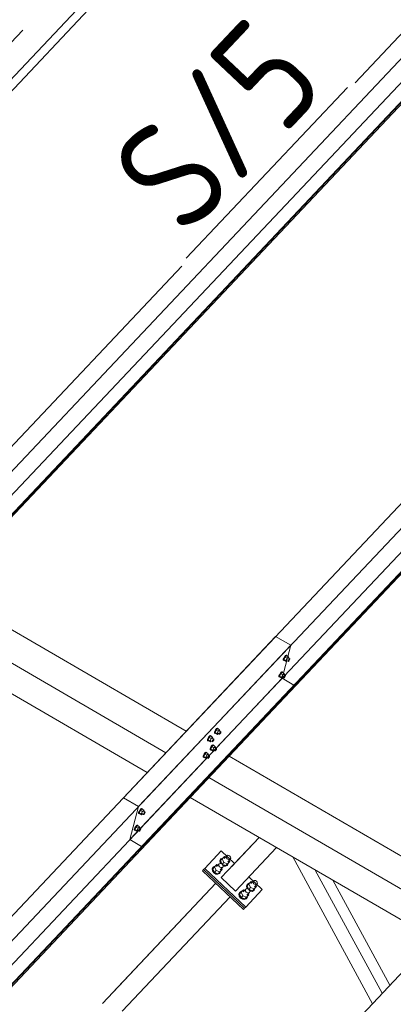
# Model space of a CAD drawing. Header units: millimetres. Extents: x -681 to 506, y -45 to 794.
# Tile 208 of 256: x -96 to -79, y 617 to 662. Entities that reach past the tile are written whole.
import ezdxf

# ---------------------------------------------------------------- set-up
doc = ezdxf.new("R2010")
doc.units = ezdxf.units.MM
doc.header["$LTSCALE"] = 0.6
doc.linetypes.add('XKITLINE00', pattern=[0])
doc.linetypes.add('XKITLINE02', pattern=[4, 2, -2])
for name, color, linetype, lineweight in [('Bolt', 7, 'Continuous', 0), ('Part', 2, 'Continuous', 0), ('PartMark', 3, 'Continuous', 0)]:
    doc.layers.add(name, color=color, linetype=linetype, lineweight=lineweight)
doc.styles.add('ISOCPEUR', font='ISOCPEUR.TTF')

msp = doc.modelspace()

# ---------------------------------------------------------------- linework, layer by layer
at = {"layer": 'Bolt', "color": 3, "linetype": 'XKITLINE00', "lineweight": 0}
for p, q in [((-83.643, 633.086), (-83.675, 633.061)), ((-83.627, 633.079), (-83.643, 633.086)), ((-83.77, 632.862), (-83.768, 632.897)), ((-83.77, 632.862), (-83.747, 632.848)), ((-83.747, 632.952), (-83.768, 632.897)), ((-83.713, 633.012), (-83.747, 632.952)), ((-83.747, 632.848), (-83.744, 632.884)), ((-83.73, 632.842), (-83.747, 632.848)), ((-83.744, 632.884), (-83.723, 632.939)), ((-83.688, 632.995), (-83.738, 632.89)), ((-83.646, 632.836), (-83.738, 632.89)), ((-83.738, 632.89), (-83.726, 632.852)), ((-83.721, 632.849), (-83.73, 632.842)), ((-83.726, 632.852), (-83.633, 632.798)), ((-83.723, 632.939), (-83.689, 632.999)), ((-83.675, 633.061), (-83.713, 633.012)), ((-83.689, 632.999), (-83.652, 633.048)), ((-83.625, 633.062), (-83.688, 632.995)), ((-83.595, 632.941), (-83.688, 632.995)), ((-83.652, 633.048), (-83.62, 633.072)), ((-83.646, 632.836), (-83.595, 632.941)), ((-83.646, 632.836), (-83.633, 632.798)), ((-83.633, 632.798), (-83.597, 632.836)), ((-83.627, 633.079), (-83.603, 633.066)), ((-83.625, 633.062), (-83.532, 633.008)), ((-83.62, 633.072), (-83.603, 633.066)), ((-83.618, 632.849), (-83.544, 632.806)), ((-83.603, 633.066), (-83.605, 633.051)), ((-83.532, 633.008), (-83.595, 632.941)), ((-83.546, 632.958), (-83.472, 632.914)), ((-83.544, 632.806), (-83.543, 632.823)), ((-83.536, 632.802), (-83.544, 632.806)), ((-83.543, 632.823), (-83.532, 632.851)), ((-83.52, 632.815), (-83.536, 632.802)), ((-83.519, 632.97), (-83.532, 633.008)), ((-83.532, 632.851), (-83.515, 632.881)), ((-83.53, 632.948), (-83.519, 632.97)), ((-83.501, 632.839), (-83.52, 632.815)), ((-83.515, 632.881), (-83.496, 632.905)), ((-83.484, 632.869), (-83.501, 632.839)), ((-83.496, 632.905), (-83.48, 632.918)), ((-83.473, 632.897), (-83.484, 632.869)), ((-83.48, 632.918), (-83.472, 632.914)), ((-83.472, 632.914), (-83.473, 632.897)), ((-83.944, 632.197), (-83.965, 632.142)), ((-83.91, 632.257), (-83.944, 632.197)), ((-83.886, 632.24), (-83.936, 632.135)), ((-83.921, 632.183), (-83.887, 632.243)), ((-83.872, 632.306), (-83.91, 632.257)), ((-83.887, 632.243), (-83.849, 632.292)), ((-83.822, 632.307), (-83.886, 632.24)), ((-83.793, 632.186), (-83.886, 632.24)), ((-83.841, 632.33), (-83.872, 632.306)), ((-83.849, 632.292), (-83.818, 632.317)), ((-83.824, 632.324), (-83.841, 632.33)), ((-83.824, 632.324), (-83.801, 632.31)), ((-83.822, 632.307), (-83.729, 632.253)), ((-83.818, 632.317), (-83.801, 632.31)), ((-83.801, 632.31), (-83.802, 632.295)), ((-83.729, 632.253), (-83.793, 632.186)), ((-83.744, 632.202), (-83.67, 632.159)), ((-83.717, 632.215), (-83.729, 632.253)), ((-83.727, 632.192), (-83.717, 632.215)), ((-83.968, 632.106), (-83.965, 632.142)), ((-83.968, 632.106), (-83.944, 632.093)), ((-83.944, 632.093), (-83.942, 632.128)), ((-83.928, 632.086), (-83.944, 632.093)), ((-83.942, 632.128), (-83.921, 632.183)), ((-83.843, 632.081), (-83.936, 632.135)), ((-83.936, 632.135), (-83.923, 632.096)), ((-83.919, 632.094), (-83.928, 632.086)), ((-83.923, 632.096), (-83.83, 632.042)), ((-83.843, 632.081), (-83.793, 632.186)), ((-83.843, 632.081), (-83.83, 632.042)), ((-83.83, 632.042), (-83.794, 632.081)), ((-83.816, 632.093), (-83.741, 632.05)), ((-83.741, 632.05), (-83.74, 632.068)), ((-83.733, 632.047), (-83.741, 632.05)), ((-83.74, 632.068), (-83.729, 632.095)), ((-83.717, 632.059), (-83.733, 632.047)), ((-83.729, 632.095), (-83.713, 632.125)), ((-83.698, 632.084), (-83.717, 632.059)), ((-83.713, 632.125), (-83.694, 632.15)), ((-83.681, 632.114), (-83.698, 632.084)), ((-83.694, 632.15), (-83.678, 632.162)), ((-83.671, 632.141), (-83.681, 632.114)), ((-83.678, 632.162), (-83.67, 632.159)), ((-83.67, 632.159), (-83.671, 632.141)), ((-86.897, 629.549), (-86.895, 629.585)), ((-86.897, 629.549), (-86.874, 629.536)), ((-86.874, 629.64), (-86.895, 629.585)), ((-86.84, 629.7), (-86.874, 629.64)), ((-86.874, 629.536), (-86.871, 629.571)), ((-86.857, 629.53), (-86.874, 629.536)), ((-86.871, 629.571), (-86.85, 629.627)), ((-86.815, 629.683), (-86.866, 629.578)), ((-86.773, 629.524), (-86.866, 629.578)), ((-86.866, 629.578), (-86.853, 629.539)), ((-86.848, 629.537), (-86.857, 629.53)), ((-86.853, 629.539), (-86.76, 629.485)), ((-86.85, 629.627), (-86.816, 629.687)), ((-86.802, 629.749), (-86.84, 629.7)), ((-86.816, 629.687), (-86.779, 629.735)), ((-86.752, 629.75), (-86.815, 629.683)), ((-86.722, 629.629), (-86.815, 629.683)), ((-86.77, 629.773), (-86.802, 629.749)), ((-86.779, 629.735), (-86.747, 629.76)), ((-86.773, 629.524), (-86.722, 629.629)), ((-86.773, 629.524), (-86.76, 629.485)), ((-86.754, 629.767), (-86.77, 629.773)), ((-86.76, 629.485), (-86.724, 629.524)), ((-86.754, 629.767), (-86.731, 629.753)), ((-86.752, 629.75), (-86.659, 629.696)), ((-86.747, 629.76), (-86.731, 629.753)), ((-86.745, 629.536), (-86.671, 629.493)), ((-86.731, 629.753), (-86.732, 629.738)), ((-86.659, 629.696), (-86.722, 629.629)), ((-86.673, 629.645), (-86.599, 629.602)), ((-86.671, 629.493), (-86.67, 629.511)), ((-86.67, 629.511), (-86.659, 629.539)), ((-86.646, 629.658), (-86.659, 629.696)), ((-86.659, 629.539), (-86.642, 629.569)), ((-86.657, 629.635), (-86.646, 629.658)), ((-86.628, 629.527), (-86.647, 629.502)), ((-86.642, 629.569), (-86.623, 629.593)), ((-86.611, 629.557), (-86.628, 629.527)), ((-86.623, 629.593), (-86.607, 629.605)), ((-86.6, 629.584), (-86.611, 629.557)), ((-86.607, 629.605), (-86.599, 629.602)), ((-86.599, 629.602), (-86.6, 629.584)), ((-87.214, 629.214), (-87.212, 629.249)), ((-87.214, 629.214), (-87.191, 629.2)), ((-87.191, 629.304), (-87.212, 629.249)), ((-87.157, 629.364), (-87.191, 629.304)), ((-87.191, 629.2), (-87.188, 629.236)), ((-87.174, 629.194), (-87.191, 629.2)), ((-87.188, 629.236), (-87.167, 629.291)), ((-87.132, 629.347), (-87.183, 629.242)), ((-87.09, 629.188), (-87.183, 629.242)), ((-87.183, 629.242), (-87.17, 629.204)), ((-87.165, 629.201), (-87.174, 629.194)), ((-87.17, 629.204), (-87.077, 629.15)), ((-87.167, 629.291), (-87.133, 629.351)), ((-87.119, 629.413), (-87.157, 629.364)), ((-87.133, 629.351), (-87.096, 629.4)), ((-87.069, 629.414), (-87.132, 629.347)), ((-87.039, 629.293), (-87.132, 629.347)), ((-87.087, 629.438), (-87.119, 629.413)), ((-87.096, 629.4), (-87.064, 629.424)), ((-87.09, 629.188), (-87.039, 629.293)), ((-87.09, 629.188), (-87.077, 629.15)), ((-87.071, 629.431), (-87.087, 629.438)), ((-87.077, 629.15), (-87.041, 629.188)), ((-87.071, 629.431), (-87.048, 629.418)), ((-87.069, 629.414), (-86.976, 629.36)), ((-87.064, 629.424), (-87.048, 629.418)), ((-87.062, 629.201), (-86.988, 629.157)), ((-87.048, 629.418), (-87.049, 629.402)), ((-86.976, 629.36), (-87.039, 629.293)), ((-86.991, 629.309), (-86.916, 629.266)), ((-86.988, 629.157), (-86.987, 629.175)), ((-86.98, 629.154), (-86.988, 629.157)), ((-86.987, 629.175), (-86.976, 629.203)), ((-86.964, 629.166), (-86.98, 629.154)), ((-86.963, 629.322), (-86.976, 629.36)), ((-86.976, 629.203), (-86.959, 629.233)), ((-86.974, 629.3), (-86.963, 629.322)), ((-86.945, 629.191), (-86.964, 629.166)), ((-86.959, 629.233), (-86.94, 629.257)), ((-86.928, 629.221), (-86.945, 629.191)), ((-86.94, 629.257), (-86.925, 629.269)), ((-86.917, 629.248), (-86.928, 629.221)), ((-86.925, 629.269), (-86.916, 629.266)), ((-86.916, 629.266), (-86.917, 629.248)), ((-86.663, 629.49), (-86.671, 629.493)), ((-86.647, 629.502), (-86.663, 629.49)), ((-87.316, 628.657), (-87.354, 628.609)), ((-87.331, 628.595), (-87.293, 628.644)), ((-87.266, 628.659), (-87.33, 628.592)), ((-87.285, 628.682), (-87.316, 628.657)), ((-87.293, 628.644), (-87.262, 628.668)), ((-87.268, 628.676), (-87.285, 628.682)), ((-87.268, 628.676), (-87.245, 628.662)), ((-87.266, 628.659), (-87.174, 628.605)), ((-87.262, 628.668), (-87.245, 628.662)), ((-87.245, 628.662), (-87.246, 628.647)), ((-87.095, 628.794), (-87.092, 628.829)), ((-87.095, 628.794), (-87.072, 628.78)), ((-87.071, 628.885), (-87.092, 628.829)), ((-87.072, 628.78), (-87.069, 628.816)), ((-87.055, 628.774), (-87.072, 628.78)), ((-87.037, 628.945), (-87.071, 628.885)), ((-87.069, 628.816), (-87.048, 628.871)), ((-87.013, 628.927), (-87.063, 628.822)), ((-86.97, 628.768), (-87.063, 628.822)), ((-87.063, 628.822), (-87.05, 628.784)), ((-87.046, 628.781), (-87.055, 628.774)), ((-87.05, 628.784), (-86.957, 628.73)), ((-87.048, 628.871), (-87.014, 628.931)), ((-86.999, 628.993), (-87.037, 628.945)), ((-87.014, 628.931), (-86.976, 628.98)), ((-86.949, 628.994), (-87.013, 628.927)), ((-86.92, 628.874), (-87.013, 628.927)), ((-86.968, 629.018), (-86.999, 628.993)), ((-86.976, 628.98), (-86.945, 629.004)), ((-86.97, 628.768), (-86.92, 628.874)), ((-86.97, 628.768), (-86.957, 628.73)), ((-86.951, 629.011), (-86.968, 629.018)), ((-86.957, 628.73), (-86.921, 628.768)), ((-86.951, 629.011), (-86.928, 628.998)), ((-86.949, 628.994), (-86.856, 628.94)), ((-86.945, 629.004), (-86.928, 628.998)), ((-86.943, 628.781), (-86.868, 628.738)), ((-86.928, 628.998), (-86.929, 628.983)), ((-86.856, 628.94), (-86.92, 628.874)), ((-86.871, 628.89), (-86.797, 628.846)), ((-86.868, 628.738), (-86.867, 628.755)), ((-86.86, 628.734), (-86.868, 628.738)), ((-86.867, 628.755), (-86.857, 628.783)), ((-86.844, 628.747), (-86.86, 628.734)), ((-86.857, 628.783), (-86.84, 628.813)), ((-86.844, 628.902), (-86.856, 628.94)), ((-86.854, 628.88), (-86.844, 628.902)), ((-86.825, 628.771), (-86.844, 628.747)), ((-86.84, 628.813), (-86.821, 628.837)), ((-86.808, 628.801), (-86.825, 628.771)), ((-86.821, 628.837), (-86.805, 628.85)), ((-86.798, 628.829), (-86.808, 628.801)), ((-86.805, 628.85), (-86.797, 628.846)), ((-86.797, 628.846), (-86.798, 628.829)), ((-87.412, 628.458), (-87.409, 628.494)), ((-87.412, 628.458), (-87.389, 628.445)), ((-87.388, 628.549), (-87.409, 628.494)), ((-87.389, 628.445), (-87.386, 628.48)), ((-87.372, 628.438), (-87.389, 628.445)), ((-87.354, 628.609), (-87.388, 628.549)), ((-87.386, 628.48), (-87.365, 628.535)), ((-87.33, 628.592), (-87.38, 628.486)), ((-87.287, 628.432), (-87.38, 628.486)), ((-87.38, 628.486), (-87.367, 628.448)), ((-87.363, 628.445), (-87.372, 628.438)), ((-87.367, 628.448), (-87.274, 628.394)), ((-87.365, 628.535), (-87.331, 628.595)), ((-87.237, 628.538), (-87.33, 628.592)), ((-87.287, 628.432), (-87.237, 628.538)), ((-87.287, 628.432), (-87.274, 628.394)), ((-87.274, 628.394), (-87.238, 628.432)), ((-87.26, 628.445), (-87.185, 628.402)), ((-87.174, 628.605), (-87.237, 628.538)), ((-87.188, 628.554), (-87.114, 628.511)), ((-87.185, 628.402), (-87.184, 628.42)), ((-87.177, 628.399), (-87.185, 628.402)), ((-87.184, 628.42), (-87.174, 628.447)), ((-87.161, 628.411), (-87.177, 628.399)), ((-87.161, 628.566), (-87.174, 628.605)), ((-87.174, 628.447), (-87.157, 628.477)), ((-87.171, 628.544), (-87.161, 628.566)), ((-87.143, 628.435), (-87.161, 628.411)), ((-87.157, 628.477), (-87.138, 628.502)), ((-87.126, 628.465), (-87.143, 628.435)), ((-87.138, 628.502), (-87.122, 628.514)), ((-87.115, 628.493), (-87.126, 628.465)), ((-87.122, 628.514), (-87.114, 628.511)), ((-87.114, 628.511), (-87.115, 628.493)), ((-90.341, 625.901), (-90.339, 625.937)), ((-90.318, 625.992), (-90.339, 625.937)), ((-90.284, 626.052), (-90.318, 625.992)), ((-90.316, 625.923), (-90.294, 625.978)), ((-90.259, 626.035), (-90.31, 625.929)), ((-90.217, 625.876), (-90.31, 625.929)), ((-90.31, 625.929), (-90.297, 625.891)), ((-90.294, 625.978), (-90.26, 626.038)), ((-90.246, 626.101), (-90.284, 626.052)), ((-90.26, 626.038), (-90.223, 626.087)), ((-90.196, 626.102), (-90.259, 626.035)), ((-90.166, 625.981), (-90.259, 626.035)), ((-90.214, 626.125), (-90.246, 626.101)), ((-90.223, 626.087), (-90.191, 626.112)), ((-90.217, 625.876), (-90.166, 625.981)), ((-90.198, 626.119), (-90.214, 626.125)), ((-90.198, 626.119), (-90.175, 626.105)), ((-90.196, 626.102), (-90.103, 626.048)), ((-90.191, 626.112), (-90.175, 626.105)), ((-90.175, 626.105), (-90.176, 626.09)), ((-90.103, 626.048), (-90.166, 625.981)), ((-90.118, 625.997), (-90.043, 625.954)), ((-90.09, 626.009), (-90.103, 626.048)), ((-90.101, 625.987), (-90.09, 626.009)), ((-90.086, 625.92), (-90.067, 625.945)), ((-90.067, 625.945), (-90.052, 625.957)), ((-90.045, 625.936), (-90.055, 625.908)), ((-90.052, 625.957), (-90.043, 625.954)), ((-90.043, 625.954), (-90.045, 625.936)), ((-90.341, 625.901), (-90.318, 625.888)), ((-90.318, 625.888), (-90.316, 625.923)), ((-90.301, 625.881), (-90.318, 625.888)), ((-90.292, 625.889), (-90.301, 625.881)), ((-90.297, 625.891), (-90.204, 625.837)), ((-90.217, 625.876), (-90.204, 625.837)), ((-90.204, 625.837), (-90.168, 625.876)), ((-90.189, 625.888), (-90.115, 625.845)), ((-90.115, 625.845), (-90.114, 625.863)), ((-90.107, 625.842), (-90.115, 625.845)), ((-90.114, 625.863), (-90.103, 625.89)), ((-90.091, 625.854), (-90.107, 625.842)), ((-90.103, 625.89), (-90.086, 625.92)), ((-90.072, 625.878), (-90.091, 625.854)), ((-90.055, 625.908), (-90.072, 625.878)), ((-90.539, 625.146), (-90.536, 625.181)), ((-90.539, 625.146), (-90.516, 625.132)), ((-90.515, 625.236), (-90.536, 625.181)), ((-90.516, 625.132), (-90.513, 625.168)), ((-90.499, 625.126), (-90.516, 625.132)), ((-90.481, 625.296), (-90.515, 625.236)), ((-90.513, 625.168), (-90.492, 625.223)), ((-90.457, 625.279), (-90.507, 625.174)), ((-90.414, 625.12), (-90.507, 625.174)), ((-90.507, 625.174), (-90.494, 625.136)), ((-90.49, 625.133), (-90.499, 625.126)), ((-90.494, 625.136), (-90.401, 625.082)), ((-90.492, 625.223), (-90.458, 625.283)), ((-90.443, 625.345), (-90.481, 625.296)), ((-90.458, 625.283), (-90.42, 625.332)), ((-90.393, 625.346), (-90.457, 625.279)), ((-90.364, 625.225), (-90.457, 625.279)), ((-90.412, 625.37), (-90.443, 625.345)), ((-90.42, 625.332), (-90.389, 625.356)), ((-90.414, 625.12), (-90.364, 625.225)), ((-90.414, 625.12), (-90.401, 625.082)), ((-90.395, 625.363), (-90.412, 625.37)), ((-90.401, 625.082), (-90.365, 625.12)), ((-90.395, 625.363), (-90.372, 625.35)), ((-90.393, 625.346), (-90.301, 625.292)), ((-90.389, 625.356), (-90.372, 625.35)), ((-90.387, 625.133), (-90.312, 625.089)), ((-90.372, 625.35), (-90.373, 625.334)), ((-90.301, 625.292), (-90.364, 625.225)), ((-90.315, 625.241), (-90.241, 625.198)), ((-90.312, 625.089), (-90.311, 625.107)), ((-90.304, 625.086), (-90.312, 625.089)), ((-90.311, 625.107), (-90.301, 625.135)), ((-90.288, 625.098), (-90.304, 625.086)), ((-90.288, 625.254), (-90.301, 625.292)), ((-90.301, 625.135), (-90.284, 625.165)), ((-90.298, 625.232), (-90.288, 625.254)), ((-90.27, 625.123), (-90.288, 625.098)), ((-90.284, 625.165), (-90.265, 625.189)), ((-90.253, 625.153), (-90.27, 625.123)), ((-90.265, 625.189), (-90.249, 625.201)), ((-90.242, 625.18), (-90.253, 625.153)), ((-90.249, 625.201), (-90.241, 625.198)), ((-90.241, 625.198), (-90.242, 625.18)), ((-86.613, 623.818), (-86.647, 623.743)), ((-86.647, 623.743), (-86.631, 623.65)), ((-86.632, 623.759), (-86.598, 623.834)), ((-86.616, 623.666), (-86.632, 623.759)), ((-86.62, 623.755), (-86.54, 623.839)), ((-86.555, 623.602), (-86.62, 623.755)), ((-86.613, 623.818), (-86.598, 623.834)), ((-86.598, 623.834), (-86.525, 623.872)), ((-86.44, 623.945), (-86.54, 623.839)), ((-86.54, 623.839), (-86.469, 623.672)), ((-86.525, 623.872), (-86.511, 623.87)), ((-86.45, 623.854), (-86.335, 623.976)), ((-86.383, 623.925), (-86.44, 623.945)), ((-86.353, 623.935), (-86.335, 623.976)), ((-86.344, 623.885), (-86.353, 623.935)), ((-86.312, 623.838), (-86.344, 623.885)), ((-86.335, 623.976), (-86.295, 623.996)), ((-86.263, 623.809), (-86.312, 623.838)), ((-86.298, 623.611), (-86.198, 623.716)), ((-86.295, 623.996), (-86.244, 623.991)), ((-86.288, 623.702), (-86.173, 623.823)), ((-86.213, 623.803), (-86.263, 623.809)), ((-86.244, 623.991), (-86.196, 623.961)), ((-86.198, 623.716), (-86.222, 623.772)), ((-86.173, 623.823), (-86.213, 623.803)), ((-86.196, 623.961), (-86.164, 623.914)), ((-86.155, 623.864), (-86.173, 623.823)), ((-86.164, 623.914), (-86.155, 623.864)), ((-86.959, 623.452), (-86.992, 623.377)), ((-86.992, 623.377), (-86.977, 623.284)), ((-86.977, 623.393), (-86.944, 623.468)), ((-86.962, 623.3), (-86.977, 623.393)), ((-86.977, 623.284), (-86.916, 623.198)), ((-86.966, 623.388), (-86.886, 623.473)), ((-86.895, 623.221), (-86.966, 623.388)), ((-86.901, 623.214), (-86.962, 623.3)), ((-86.959, 623.452), (-86.944, 623.468)), ((-86.944, 623.468), (-86.871, 623.506)), ((-86.815, 623.306), (-86.895, 623.221)), ((-86.786, 623.579), (-86.886, 623.473)), ((-86.886, 623.473), (-86.815, 623.306)), ((-86.871, 623.506), (-86.857, 623.504)), ((-86.815, 623.306), (-86.643, 623.244)), ((-86.796, 623.488), (-86.681, 623.609)), ((-86.729, 623.558), (-86.786, 623.579)), ((-86.699, 623.569), (-86.681, 623.609)), ((-86.69, 623.518), (-86.699, 623.569)), ((-86.657, 623.472), (-86.69, 623.518)), ((-86.681, 623.609), (-86.641, 623.63)), ((-86.609, 623.442), (-86.657, 623.472)), ((-86.612, 623.261), (-86.645, 623.186)), ((-86.643, 623.244), (-86.544, 623.35)), ((-86.641, 623.63), (-86.59, 623.624)), ((-86.634, 623.335), (-86.519, 623.457)), ((-86.631, 623.65), (-86.615, 623.627)), ((-86.583, 623.62), (-86.616, 623.666)), ((-86.614, 623.275), (-86.612, 623.261)), ((-86.559, 623.437), (-86.609, 623.442)), ((-86.59, 623.624), (-86.542, 623.594)), ((-86.544, 623.35), (-86.567, 623.406)), ((-86.519, 623.457), (-86.559, 623.437)), ((-86.542, 623.594), (-86.469, 623.672)), ((-86.542, 623.594), (-86.51, 623.548)), ((-86.534, 623.582), (-86.378, 623.526)), ((-86.501, 623.498), (-86.519, 623.457)), ((-86.514, 623.555), (-86.466, 623.525)), ((-86.51, 623.548), (-86.501, 623.498)), ((-86.505, 623.524), (-86.481, 623.509)), ((-86.481, 623.509), (-86.388, 623.499)), ((-86.469, 623.672), (-86.298, 623.611)), ((-86.373, 623.515), (-86.466, 623.525)), ((-86.388, 623.499), (-86.314, 623.536)), ((-86.378, 623.526), (-86.298, 623.611)), ((-86.299, 623.552), (-86.373, 623.515)), ((-86.314, 623.536), (-86.299, 623.552)), ((-86.266, 623.627), (-86.299, 623.552)), ((-86.268, 623.642), (-86.266, 623.627)), ((-86.916, 623.198), (-86.827, 623.143)), ((-86.812, 623.158), (-86.901, 623.214)), ((-86.895, 623.221), (-86.723, 623.16)), ((-86.827, 623.143), (-86.734, 623.132)), ((-86.719, 623.148), (-86.812, 623.158)), ((-86.734, 623.132), (-86.66, 623.17)), ((-86.723, 623.16), (-86.643, 623.244)), ((-86.645, 623.186), (-86.719, 623.148)), ((-86.66, 623.17), (-86.645, 623.186)), ((-85.228, 622.801), (-85.328, 622.695)), ((-85.238, 622.71), (-85.123, 622.832)), ((-85.171, 622.78), (-85.228, 622.801)), ((-85.141, 622.791), (-85.123, 622.832)), ((-85.123, 622.832), (-85.083, 622.852)), ((-85.083, 622.852), (-85.033, 622.846)), ((-85.033, 622.846), (-84.984, 622.816)), ((-84.984, 622.816), (-84.952, 622.77)), ((-85.732, 622.324), (-85.659, 622.361)), ((-85.574, 622.435), (-85.674, 622.329)), ((-85.659, 622.361), (-85.645, 622.36)), ((-85.584, 622.344), (-85.469, 622.465)), ((-85.517, 622.414), (-85.574, 622.435)), ((-85.487, 622.425), (-85.469, 622.465)), ((-85.478, 622.374), (-85.487, 622.425)), ((-85.446, 622.328), (-85.478, 622.374)), ((-85.469, 622.465), (-85.429, 622.486)), ((-85.401, 622.674), (-85.435, 622.599)), ((-85.435, 622.599), (-85.419, 622.506)), ((-85.429, 622.486), (-85.378, 622.48)), ((-85.42, 622.615), (-85.386, 622.69)), ((-85.404, 622.522), (-85.42, 622.615)), ((-85.419, 622.506), (-85.403, 622.483)), ((-85.408, 622.611), (-85.328, 622.695)), ((-85.343, 622.458), (-85.408, 622.611)), ((-85.372, 622.476), (-85.404, 622.522)), ((-85.401, 622.674), (-85.386, 622.69)), ((-85.386, 622.69), (-85.313, 622.728)), ((-85.378, 622.48), (-85.33, 622.45)), ((-85.33, 622.45), (-85.257, 622.528)), ((-85.33, 622.45), (-85.298, 622.404)), ((-85.328, 622.695), (-85.257, 622.528)), ((-85.322, 622.438), (-85.166, 622.382)), ((-85.313, 622.728), (-85.299, 622.726)), ((-85.289, 622.353), (-85.307, 622.313)), ((-85.302, 622.41), (-85.255, 622.381)), ((-85.298, 622.404), (-85.289, 622.353)), ((-85.294, 622.38), (-85.27, 622.365)), ((-85.27, 622.365), (-85.176, 622.354)), ((-85.257, 622.528), (-85.086, 622.466)), ((-85.161, 622.37), (-85.255, 622.381)), ((-85.176, 622.354), (-85.103, 622.392)), ((-85.166, 622.382), (-85.086, 622.466)), ((-85.088, 622.408), (-85.161, 622.37)), ((-85.132, 622.741), (-85.141, 622.791)), ((-85.1, 622.694), (-85.132, 622.741)), ((-85.103, 622.392), (-85.088, 622.408)), ((-85.052, 622.664), (-85.1, 622.694)), ((-85.054, 622.483), (-85.088, 622.408)), ((-85.086, 622.466), (-84.986, 622.572)), ((-85.076, 622.557), (-84.961, 622.679)), ((-85.057, 622.497), (-85.054, 622.483)), ((-85.001, 622.659), (-85.052, 622.664)), ((-84.986, 622.572), (-85.01, 622.628)), ((-84.961, 622.679), (-85.001, 622.659)), ((-84.943, 622.72), (-84.961, 622.679)), ((-84.952, 622.77), (-84.943, 622.72)), ((-85.747, 622.308), (-85.781, 622.233)), ((-85.781, 622.233), (-85.765, 622.14)), ((-85.766, 622.248), (-85.732, 622.324)), ((-85.75, 622.155), (-85.766, 622.248)), ((-85.765, 622.14), (-85.704, 622.054)), ((-85.754, 622.244), (-85.674, 622.329)), ((-85.683, 622.077), (-85.754, 622.244)), ((-85.689, 622.07), (-85.75, 622.155)), ((-85.747, 622.308), (-85.732, 622.324)), ((-85.704, 622.054), (-85.615, 621.998)), ((-85.6, 622.014), (-85.689, 622.07)), ((-85.603, 622.162), (-85.683, 622.077)), ((-85.683, 622.077), (-85.512, 622.015)), ((-85.674, 622.329), (-85.603, 622.162)), ((-85.615, 621.998), (-85.522, 621.988)), ((-85.603, 622.162), (-85.432, 622.1)), ((-85.507, 622.004), (-85.6, 622.014)), ((-85.522, 621.988), (-85.448, 622.026)), ((-85.512, 622.015), (-85.432, 622.1)), ((-85.433, 622.042), (-85.507, 622.004)), ((-85.448, 622.026), (-85.433, 622.042)), ((-85.397, 622.298), (-85.446, 622.328)), ((-85.4, 622.117), (-85.433, 622.042)), ((-85.432, 622.1), (-85.332, 622.206)), ((-85.422, 622.191), (-85.307, 622.313)), ((-85.402, 622.131), (-85.4, 622.117)), ((-85.347, 622.292), (-85.397, 622.298)), ((-85.332, 622.206), (-85.356, 622.262)), ((-85.307, 622.313), (-85.347, 622.292))]:
    msp.add_line(p, q, dxfattribs=at)
at = {"layer": 'Part', "color": 2, "linetype": 'XKITLINE00', "lineweight": 0}
for p, q in [((-111.361, 643.092), (-80.221, 676.078)), ((-64.843, 675.675), (-80.51, 659.079)), ((-111.028, 642.899), (-80.419, 675.323)), ((-103.352, 633.756), (-64.156, 675.276)), ((-64.547, 673.78), (-103.743, 632.26)), ((-103.152, 631.9), (-63.956, 673.419)), ((-63.945, 673.543), (-103.141, 632.024)), ((-63.926, 673.533), (-103.123, 632.013)), ((-90.344, 626.205), (-51.148, 667.724)), ((-51.539, 666.228), (-90.735, 624.709)), ((-90.144, 624.348), (-50.948, 665.868)), ((-50.937, 665.992), (-90.133, 624.472)), ((-50.918, 665.981), (-90.114, 624.462)), ((-88.372, 650.751), (-104.039, 634.155)), ((-75.364, 643.199), (-91.031, 626.604)), ((-99.233, 636.052), (-88.173, 629.631)), ((-100.155, 635.075), (-89.095, 628.654)), ((-101.004, 634.175), (-89.944, 627.755)), ((-122.623, 592.012), (-83.427, 633.532)), ((-84.114, 633.931), (-99.781, 617.335)), ((-84.114, 633.931), (-83.427, 633.532)), ((-83.427, 633.532), (-83.818, 632.036)), ((-83.818, 632.036), (-123.014, 590.516)), ((-83.216, 631.799), (-122.412, 590.28)), ((-83.197, 631.789), (-122.394, 590.269)), ((-83.285, 631.726), (-83.818, 632.036)), ((-83.227, 631.675), (-83.197, 631.789)), ((-83.197, 631.789), (-83.216, 631.799)), ((-122.423, 590.155), (-83.227, 631.675)), ((-86.225, 628.5), (-75.165, 622.08)), ((-87.147, 627.523), (-76.087, 621.103)), ((-91.031, 626.604), (-90.344, 626.205)), ((-87.996, 626.624), (-76.936, 620.204)), ((-71.106, 626.379), (-86.773, 609.784)), ((-90.344, 626.205), (-90.735, 624.709)), ((-90.735, 624.709), (-90.202, 624.399)), ((-86.585, 622.983), (-84.863, 624.806)), ((-86.123, 623.471), (-84.863, 624.806)), ((-90.114, 624.462), (-90.144, 624.348)), ((-90.133, 624.472), (-90.114, 624.462)), ((-86.585, 624.196), (-87.335, 623.402)), ((-86.585, 624.196), (-85.979, 623.624)), ((-84.074, 624.347), (-85.938, 622.373)), ((-79.717, 617.258), (-83.341, 623.922)), ((-87.385, 623.35), (-87.434, 623.297)), ((-87.434, 623.297), (-85.576, 621.542)), ((-87.335, 623.402), (-87.385, 623.35)), ((-87.385, 623.35), (-85.526, 621.595)), ((-87.385, 623.35), (-85.526, 621.595)), ((-87.335, 623.402), (-85.476, 621.648)), ((-79.271, 617.731), (-82.313, 623.325)), ((-85.938, 622.373), (-86.585, 622.983)), ((-85.333, 623.014), (-84.727, 622.442)), ((-78.925, 618.097), (-81.516, 622.862)), ((-91.985, 617.264), (-86.829, 622.725)), ((-91.524, 617.753), (-86.829, 622.725)), ((-85.476, 621.648), (-84.727, 622.442)), ((-91.092, 616.916), (-86.182, 622.114)), ((-85.526, 621.595), (-85.576, 621.542)), ((-85.526, 621.595), (-85.476, 621.648))]:
    msp.add_line(p, q, dxfattribs=at)
at = {"layer": 'PartMark', "color": 1, "linetype": 'XKITLINE02', "lineweight": 0}
msp.add_line((-101.356, 655.359), (-92.274, 664.981), dxfattribs=at)
at = {"layer": 'PartMark', "color": 1, "linetype": 'XKITLINE00', "lineweight": 0}
msp.add_line((-88.171, 651.11), (-80.857, 658.857), dxfattribs=at)

# ---------------------------------------------------------------- texts
at = {"layer": 'PartMark', "color": 1, "style": 'ISOCPEUR', "width": 0.85}
for s, p in [('M/13', (-101.381, 656.208)), ('S/5', (-88.195, 651.958))]:
    msp.add_text(s, height=5, rotation=46.6502, dxfattribs=at).set_placement(p)

doc.saveas('drawing.dxf')
